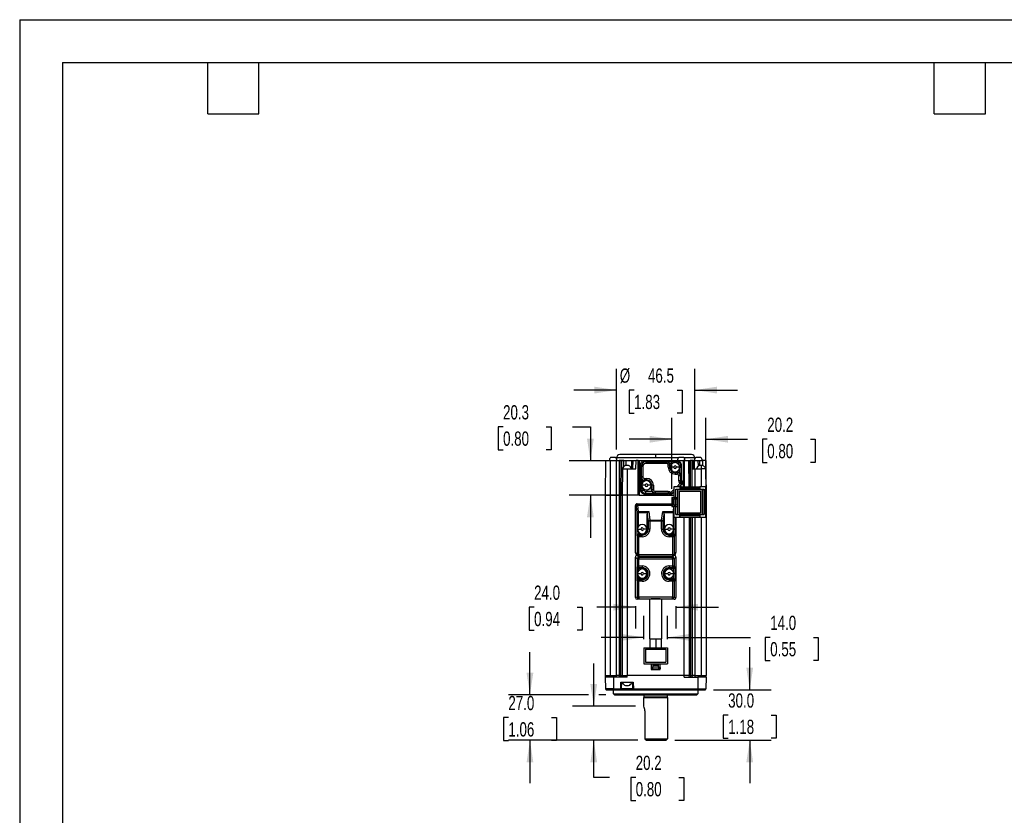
# Model space of a CAD drawing. Header units: millimetres. Extents: x 0 to 1118, y 0 to 864.
# Tile 2 of 6: x 0 to 585, y 391 to 864. Entities that reach past the tile are written whole.
import ezdxf

# ---------------------------------------------------------------- set-up
doc = ezdxf.new("R2010")
doc.units = ezdxf.units.MM
doc.header["$LTSCALE"] = 4
doc.layers.add('DIMENSIONS', color=140, linetype='Continuous', lineweight=25)
doc.layers.add('TEXT', color=140, linetype='Continuous', lineweight=25)
doc.styles.add('SLDTEXTSTYLE0', font='TXT', dxfattribs={"width": 0.7})
doc.dimstyles.new('SLDDIMSTYLE4', dxfattribs={"dimtxt": 8.632031, "dimasz": 13.208, "dimexe": 0, "dimexo": 0.0625, "dimgap": 2.158008, "dimtad": 0, "dimtih": 1, "dimtoh": 1, "dimrnd": 1e-09, "dimzin": 12, "dimdsep": 46, "dimtxsty": 'SLDTEXTSTYLE0', "dimsah": 1, "dimcen": 0.09, "dimadec": 0, "dimazin": 3, "dimtfac": 1, "dimtmove": 0, "dimatfit": 0, "dimfxl": 0, "dimfrac": 2, "dimtolj": 1, "dimtzin": 12, "dimarcsym": 0})
doc.dimstyles.new('SLDDIMSTYLE5', dxfattribs={"dimtxt": 8.632031, "dimasz": 13.208, "dimexe": 0, "dimexo": 0.0625, "dimgap": 2.158008, "dimtad": 0, "dimtih": 1, "dimtoh": 1, "dimrnd": 1e-09, "dimzin": 4, "dimdsep": 46, "dimtxsty": 'SLDTEXTSTYLE0', "dimsah": 1, "dimcen": 0.09, "dimadec": 0, "dimazin": 1, "dimtfac": 1, "dimtmove": 0, "dimatfit": 0, "dimfxl": 0, "dimfrac": 2, "dimtolj": 1, "dimtzin": 12, "dimarcsym": 0})

# ---------------------------------------------------------------- blocks, each defined once
blk = doc.blocks.new('_D_9')
at = {"layer": 'DIMENSIONS'}
for p, q in [((341.2, 455.73), (341.2, 481.13)), ((365.94, 455.73), (328.5, 455.73)), ((367.35, 435.53), (328.5, 435.53)), ((341.2, 413.5), (341.2, 435.53)), ((350.57, 413.5), (341.2, 413.5)), ((366.13, 413.5), (363.23, 413.5)), ((363.23, 413.5), (363.23, 399.78)), ((391.78, 413.5), (394.68, 413.5)), ((394.68, 413.5), (394.68, 399.78)), ((363.23, 399.78), (366.13, 399.78)), ((394.68, 399.78), (391.78, 399.78))]:
    blk.add_line(p, q, dxfattribs=at)
for points in [[(341.2, 455.73), (343.23, 468.94), (339.17, 468.94)], [(341.2, 435.53), (339.17, 422.32), (343.23, 422.32)]]:
    blk.add_solid(points, dxfattribs=at)
at = {"layer": 'DIMENSIONS', "char_height": 8.467, "attachment_point": 1, "style": 'SLDTEXTSTYLE0'}
for s, insert in [('20.2', (366.13, 426.34)), ('0.80', (366.13, 410.69))]:
    blk.add_mtext(s, dxfattribs=dict(at, insert=insert))
blk = doc.blocks.new('_D_10')
at = {"layer": 'DIMENSIONS'}
for p, q in [((303.28, 462.53), (303.28, 487.93)), ((338.15, 462.53), (290.58, 462.53)), ((348.44, 462.53), (344.25, 462.53)), ((290.45, 449.03), (287.56, 449.03)), ((287.56, 449.03), (287.56, 435.31)), ((316.11, 449.03), (319, 449.03)), ((319, 449.03), (319, 435.31)), ((287.56, 435.31), (290.45, 435.31)), ((367.35, 435.53), (290.58, 435.53)), ((303.28, 435.53), (303.28, 410.13)), ((319, 435.31), (316.11, 435.31))]:
    blk.add_line(p, q, dxfattribs=at)
for points in [[(303.28, 462.53), (305.31, 475.74), (301.25, 475.74)], [(303.28, 435.53), (301.25, 422.32), (305.31, 422.32)]]:
    blk.add_solid(points, dxfattribs=at)
at = {"layer": 'DIMENSIONS', "char_height": 8.467, "attachment_point": 1, "style": 'SLDTEXTSTYLE0'}
for s, insert in [('27.0', (290.45, 461.88)), ('1.06', (290.45, 446.22))]:
    blk.add_mtext(s, dxfattribs=dict(at, insert=insert))
blk = doc.blocks.new('_D_11')
at = {"layer": 'DIMENSIONS'}
for p, q in [((433.92, 465.53), (433.92, 490.93)), ((412.46, 465.53), (446.62, 465.53)), ((421.09, 450.53), (418.19, 450.53)), ((418.19, 450.53), (418.19, 436.81)), ((446.74, 450.53), (449.64, 450.53)), ((449.64, 450.53), (449.64, 436.81)), ((389.3, 435.53), (446.62, 435.53)), ((418.19, 436.81), (421.09, 436.81)), ((433.92, 435.53), (433.92, 410.13)), ((449.64, 436.81), (446.74, 436.81))]:
    blk.add_line(p, q, dxfattribs=at)
for points in [[(433.92, 465.53), (435.95, 478.74), (431.88, 478.74)], [(433.92, 435.53), (431.88, 422.32), (435.95, 422.32)]]:
    blk.add_solid(points, dxfattribs=at)
at = {"layer": 'DIMENSIONS', "char_height": 8.467, "attachment_point": 1, "style": 'SLDTEXTSTYLE0'}
for s, insert in [('30.0', (421.09, 463.38)), ('1.18', (421.09, 447.72))]:
    blk.add_mtext(s, dxfattribs=dict(at, insert=insert))
blk = doc.blocks.new('_D_12')
at = {"layer": 'DIMENSIONS'}
for p, q in [((371.02, 495.61), (371.02, 509.37)), ((385.02, 495.61), (385.02, 509.37)), ((371.02, 496.67), (345.62, 496.67)), ((385.02, 496.67), (434.38, 496.67)), ((446.08, 496.67), (443.18, 496.67)), ((443.18, 496.67), (443.18, 482.95)), ((471.73, 496.67), (474.63, 496.67)), ((474.63, 496.67), (474.63, 482.95)), ((443.18, 482.95), (446.08, 482.95)), ((474.63, 482.95), (471.73, 482.95))]:
    blk.add_line(p, q, dxfattribs=at)
for points in [[(371.02, 496.67), (357.81, 498.7), (357.81, 494.63)], [(385.02, 496.67), (398.23, 494.63), (398.23, 498.7)]]:
    blk.add_solid(points, dxfattribs=at)
at = {"layer": 'DIMENSIONS', "char_height": 8.467, "attachment_point": 1, "style": 'SLDTEXTSTYLE0'}
for s, insert in [('14.0', (446.08, 509.51)), ('0.55', (446.08, 493.86))]:
    blk.add_mtext(s, dxfattribs=dict(at, insert=insert))
blk = doc.blocks.new('_D_13')
at = {"layer": 'DIMENSIONS'}
for p, q in [((366.02, 515.25), (366.02, 501.88)), ((390.02, 515.25), (390.02, 501.88)), ((305.75, 514.58), (302.85, 514.58)), ((302.85, 514.58), (302.85, 500.86)), ((331.4, 514.58), (334.3, 514.58)), ((334.3, 514.58), (334.3, 500.86)), ((366.02, 514.58), (343.1, 514.58)), ((390.02, 514.58), (415.42, 514.58)), ((302.85, 500.86), (305.75, 500.86)), ((334.3, 500.86), (331.4, 500.86))]:
    blk.add_line(p, q, dxfattribs=at)
for points in [[(366.02, 514.58), (352.81, 516.62), (352.81, 512.55)], [(390.02, 514.58), (403.23, 512.55), (403.23, 516.62)]]:
    blk.add_solid(points, dxfattribs=at)
at = {"layer": 'DIMENSIONS', "char_height": 8.467, "attachment_point": 1, "style": 'SLDTEXTSTYLE0'}
for s, insert in [('24.0', (305.75, 527.43)), ('0.94', (305.75, 511.78))]:
    blk.add_mtext(s, dxfattribs=dict(at, insert=insert))
blk = doc.blocks.new('_D_14')
at = {"layer": 'DIMENSIONS'}
for p, q in [((387.63, 584.91), (387.63, 627.06)), ((407.84, 591.21), (407.84, 627.06)), ((387.63, 614.36), (362.23, 614.36)), ((407.84, 614.36), (432.62, 614.36)), ((444.32, 614.36), (441.42, 614.36)), ((441.42, 614.36), (441.42, 600.64)), ((469.97, 614.36), (472.86, 614.36)), ((472.86, 614.36), (472.86, 600.64)), ((441.42, 600.64), (444.32, 600.64)), ((472.86, 600.64), (469.97, 600.64))]:
    blk.add_line(p, q, dxfattribs=at)
for points in [[(387.63, 614.36), (374.42, 616.39), (374.42, 612.33)], [(407.84, 614.36), (421.04, 612.33), (421.04, 616.39)]]:
    blk.add_solid(points, dxfattribs=at)
at = {"layer": 'DIMENSIONS', "char_height": 8.467, "attachment_point": 1, "style": 'SLDTEXTSTYLE0'}
for s, insert in [('20.2', (444.32, 627.21)), ('0.80', (444.32, 611.56))]:
    blk.add_mtext(s, dxfattribs=dict(at, insert=insert))
blk = doc.blocks.new('_D_15')
at = {"layer": 'DIMENSIONS'}
for p, q in [((287.3, 621.76), (284.4, 621.76)), ((284.4, 621.76), (284.4, 608.04)), ((312.95, 621.76), (315.85, 621.76)), ((315.85, 621.76), (315.85, 608.04)), ((328.51, 621.76), (339.21, 621.76)), ((339.21, 621.76), (339.21, 601.53)), ((284.4, 608.04), (287.3, 608.04)), ((315.85, 608.04), (312.95, 608.04)), ((366.48, 601.53), (326.51, 601.53)), ((363.08, 581.23), (326.51, 581.23)), ((339.21, 581.23), (339.21, 555.83))]:
    blk.add_line(p, q, dxfattribs=at)
for points in [[(339.21, 601.53), (341.24, 614.74), (337.18, 614.74)], [(339.21, 581.23), (337.18, 568.02), (341.24, 568.02)]]:
    blk.add_solid(points, dxfattribs=at)
at = {"layer": 'DIMENSIONS', "char_height": 8.467, "attachment_point": 1, "style": 'SLDTEXTSTYLE0'}
for s, insert in [('20.3', (287.3, 634.61)), ('0.80', (287.3, 618.96))]:
    blk.add_mtext(s, dxfattribs=dict(at, insert=insert))
blk = doc.blocks.new('_D_16')
at = {"layer": 'DIMENSIONS'}
for p, q in [((354.77, 608.31), (354.77, 656.27)), ((401.27, 608.31), (401.27, 656.27)), ((354.77, 643.57), (329.37, 643.57)), ((365.19, 643.57), (362.29, 643.57)), ((362.29, 643.57), (362.29, 629.85)), ((390.84, 643.57), (393.74, 643.57)), ((393.74, 643.57), (393.74, 629.85)), ((401.27, 643.57), (426.67, 643.57)), ((362.29, 629.85), (365.19, 629.85)), ((393.74, 629.85), (390.84, 629.85))]:
    blk.add_line(p, q, dxfattribs=at)
for points in [[(354.77, 643.57), (341.56, 645.6), (341.56, 641.53)], [(401.27, 643.57), (414.48, 641.53), (414.48, 645.6)]]:
    blk.add_solid(points, dxfattribs=at)
at = {"layer": 'DIMENSIONS', "char_height": 8.467, "attachment_point": 1, "style": 'SLDTEXTSTYLE0'}
for s, insert in [('%%c', (356.69, 656.41)), ('46.5', (373.43, 656.41)), ('1.83', (365.19, 640.76))]:
    blk.add_mtext(s, dxfattribs=dict(at, insert=insert))

msp = doc.modelspace()

# ---------------------------------------------------------------- linework, layer by layer
at = {"color": 7, "linetype": 'Continuous'}
for q in [(0.01, 0.011), (1117.61, 863.611)]:
    msp.add_line((0.01, 863.611), q, dxfattribs=at)
for p, q in [((354.218, 603.43), (351.218, 603.43)), ((354.768, 603.23), (354.768, 602.746)), ((377.865, 603.23), (354.768, 603.23)), ((377.878, 605.23), (356.768, 605.23)), ((391.473, 603.23), (377.865, 603.23)), ((377.999, 605.23), (377.878, 605.23)), ((399.268, 605.23), (377.999, 605.23)), ((401.268, 603.23), (394.906, 603.23)), ((401.268, 601.73), (401.268, 603.23)), ((404.817, 603.43), (401.817, 603.43)), ((348.253, 601.73), (348.003, 581.23)), ((348.253, 601.73), (351, 601.73)), ((351, 601.73), (351.009, 581.229)), ((351, 601.73), (354.762, 601.73)), ((354.771, 581.229), (354.762, 601.73)), ((354.762, 601.73), (356.396, 601.73)), ((356.396, 601.73), (356.223, 581.23)), ((357.56, 601.73), (356.396, 601.73)), ((357.39, 581.23), (357.56, 601.73)), ((357.56, 601.73), (357.727, 601.73)), ((357.727, 601.73), (357.688, 596.73)), ((359.144, 598.197), (359.156, 601.73)), ((359.156, 601.73), (360.216, 601.73)), ((361.894, 598.73), (360.162, 598.73)), ((360.216, 601.73), (360.195, 598.73)), ((360.216, 601.73), (363.918, 601.73)), ((363.889, 596.73), (363.918, 601.73)), ((363.918, 601.73), (364.363, 601.73)), ((364.363, 601.73), (364.304, 596.73)), ((364.363, 601.73), (366.361, 601.73)), ((366.302, 596.73), (366.361, 601.73)), ((367.525, 601.73), (366.361, 601.73)), ((367.584, 588.446), (367.525, 601.73)), ((367.525, 601.73), (368.16, 601.73)), ((368.16, 601.73), (368.16, 581.23)), ((368.16, 601.73), (394.31, 601.73)), ((368.76, 598.733), (369.329, 598.154)), ((368.76, 598.733), (368.76, 584.726)), ((369.329, 598.154), (369.329, 592.134)), ((370.327, 598.154), (370.327, 592.134)), ((372.126, 600.95), (371.556, 601.53)), ((390.564, 601.53), (371.556, 601.53)), ((384.445, 599.952), (372.125, 599.952)), ((372.126, 600.95), (384.446, 600.95)), ((384.446, 600.95), (384.605, 601.108)), ((384.446, 600.95), (385.053, 600.829)), ((384.605, 601.108), (390.135, 601.108)), ((385.443, 597.73), (385.443, 598.953)), ((385.443, 597.73), (386.443, 597.73)), ((386.255, 600.109), (388.173, 600.109)), ((386.321, 599.561), (386.443, 598.953)), ((386.443, 598.953), (386.552, 599.061)), ((386.443, 597.73), (386.443, 598.953)), ((386.443, 597.73), (386.552, 597.73)), ((386.552, 599.061), (386.552, 597.73)), ((388.8, 597.73), (386.801, 597.73)), ((389.552, 600.48), (389.551, 600.48)), ((390.135, 601.108), (390.564, 601.53)), ((390.135, 601.108), (390.24, 601.086)), ((392.302, 597.73), (392.301, 597.73)), ((392.914, 598.397), (392.931, 598.312)), ((392.931, 598.312), (393.36, 598.733)), ((392.931, 598.312), (392.931, 592.782)), ((393.36, 590.113), (393.36, 598.733)), ((394.31, 601.73), (394.31, 586.128)), ((394.31, 601.73), (394.62, 601.73)), ((394.589, 587.265), (394.62, 601.73)), ((394.91, 601.73), (394.62, 601.73)), ((394.91, 601.73), (397.662, 601.73)), ((394.91, 601.73), (394.91, 586.128)), ((397.662, 601.73), (397.732, 601.73)), ((397.662, 601.73), (397.852, 586.128)), ((397.732, 601.73), (398.437, 601.73)), ((397.923, 586.128), (397.732, 601.73)), ((399.603, 601.73), (398.437, 601.73)), ((398.437, 601.73), (398.568, 586.128)), ((399.603, 601.73), (399.786, 601.73)), ((399.749, 586.128), (399.603, 601.73)), ((399.786, 601.73), (399.835, 596.73)), ((400.553, 596.73), (400.494, 601.73)), ((400.494, 601.73), (400.887, 601.73)), ((400.887, 601.73), (400.933, 596.73)), ((400.887, 601.73), (403.337, 601.73)), ((403.337, 601.73), (404.097, 601.73)), ((403.371, 598.403), (403.337, 601.73)), ((404.996, 598.73), (404.096, 598.73)), ((404.097, 601.73), (405.755, 601.73)), ((404.097, 601.73), (404.097, 598.73)), ((404.996, 598.73), (404.996, 596.73)), ((405.896, 598.73), (404.996, 598.73)), ((405.755, 601.73), (405.792, 598.73)), ((407.757, 601.73), (407.818, 596.73)), ((407.782, 601.73), (407.757, 601.73)), ((407.807, 599.692), (407.782, 601.73)), ((408.032, 581.23), (407.807, 599.692)), ((357.688, 596.73), (358.202, 596.73)), ((358.012, 581.23), (358.202, 596.73)), ((358.265, 596.735), (358.076, 581.23)), ((358.202, 596.73), (358.26, 596.73)), ((358.26, 596.73), (358.265, 596.736)), ((358.815, 596.73), (361.073, 596.73)), ((361.073, 596.73), (361.045, 581.229)), ((361.073, 596.73), (366.302, 596.73)), ((369.329, 592.134), (369.175, 591.977)), ((369.175, 591.977), (369.175, 585.148)), ((371.326, 591.136), (372.549, 591.136)), ((389.549, 593.623), (390.768, 593.619)), ((389.552, 594.73), (389.55, 594.622)), ((389.55, 594.622), (390.774, 594.622)), ((389.551, 594.98), (389.552, 594.98)), ((389.552, 594.73), (390.883, 594.73)), ((390.883, 594.73), (390.774, 594.622)), ((391.772, 589.873), (391.767, 592.625)), ((391.931, 596.351), (391.931, 594.433)), ((392.931, 592.782), (392.771, 592.625)), ((392.771, 592.625), (392.771, 589.873)), ((399.835, 596.73), (401.238, 596.73)), ((401.238, 596.73), (405, 596.73)), ((401.238, 596.73), (401.244, 586.128)), ((407.813, 596.73), (405, 596.73)), ((405, 596.73), (405.006, 586.128)), ((407.813, 596.73), (407.849, 593.854)), ((407.818, 596.73), (407.813, 596.73)), ((407.849, 593.854), (408.003, 581.229)), ((367.617, 581.23), (367.584, 588.446)), ((371.8, 587.03), (369.801, 587.03)), ((370.173, 588.409), (370.173, 590.326)), ((370.173, 585.148), (370.173, 585.65)), ((371.221, 590.03), (371.327, 590.137)), ((372.552, 590.03), (371.221, 590.03)), ((371.327, 590.137), (372.55, 590.137)), ((372.55, 590.137), (372.552, 590.03)), ((372.552, 589.78), (372.551, 589.78)), ((375.302, 587.03), (375.301, 587.03)), ((375.552, 584.399), (375.552, 587.03)), ((375.552, 587.03), (375.658, 587.03)), ((375.658, 587.03), (375.658, 584.506)), ((376.656, 587.03), (376.656, 584.506)), ((388.836, 586.128), (388.836, 579.828)), ((392.336, 586.128), (388.836, 586.128)), ((392.587, 588.23), (390.485, 586.128)), ((391.772, 589.873), (392.771, 589.873)), ((391.9, 586.128), (393.295, 587.523)), ((392.336, 586.128), (392.336, 585.128)), ((392.336, 586.128), (392.338, 586.128)), ((392.338, 586.128), (392.338, 585.128)), ((392.338, 586.128), (404.336, 586.128)), ((392.357, 588.461), (392.587, 588.23)), ((392.586, 586.809), (393.267, 586.128)), ((392.587, 588.23), (392.624, 588.193)), ((392.588, 586.807), (393.675, 587.894)), ((393.52, 587.662), (392.627, 586.769)), ((393.521, 587.662), (392.627, 586.768)), ((392.771, 589.873), (393.36, 590.113)), ((393.652, 589.407), (393.063, 589.167)), ((393.063, 589.167), (393.294, 588.936)), ((393.713, 589.346), (393.294, 588.936)), ((393.295, 587.523), (393.675, 587.894)), ((393.521, 587.662), (393.52, 587.662)), ((394.006, 588.639), (393.587, 588.23)), ((393.713, 589.346), (393.652, 589.407)), ((393.675, 587.894), (393.855, 588.14)), ((393.855, 588.14), (393.893, 588.177)), ((393.856, 588.14), (393.855, 588.14)), ((394.587, 586.128), (394.589, 587.265)), ((404.336, 586.128), (404.336, 585.128)), ((407.836, 586.128), (404.336, 586.128)), ((407.836, 586.128), (407.836, 568.128)), ((407.841, 586.128), (407.836, 586.128)), ((407.846, 583.128), (407.841, 586.128)), ((348.018, 581.23), (348.018, 474.03)), ((351.009, 581.229), (354.771, 581.229)), ((351.009, 581.229), (351.018, 474.029)), ((354.783, 474.029), (354.771, 581.229)), ((356.223, 581.23), (356.232, 474.029)), ((357.39, 581.23), (356.223, 581.23)), ((357.393, 474.029), (357.39, 581.23)), ((358.012, 581.23), (358.013, 581.23)), ((358.018, 581.23), (358.018, 474.029)), ((361.045, 581.229), (361.027, 474.03)), ((367.617, 581.23), (361.045, 581.229)), ((368.16, 581.23), (367.617, 581.23)), ((368.16, 581.23), (388.836, 581.23)), ((369.175, 585.148), (368.76, 584.726)), ((371.556, 581.93), (371.971, 582.352)), ((371.556, 581.93), (385.176, 581.93)), ((375.849, 583.35), (371.97, 583.35)), ((371.971, 582.352), (377.5, 582.352)), ((372.551, 584.28), (372.552, 584.28)), ((375.658, 584.506), (375.552, 584.399)), ((377.5, 582.352), (377.655, 582.509)), ((377.654, 583.507), (385.406, 583.507)), ((377.655, 582.509), (385.407, 582.509)), ((385.407, 582.509), (385.176, 581.93)), ((385.882, 581.637), (386.113, 582.216)), ((385.943, 581.576), (385.882, 581.637)), ((386.343, 581.986), (385.943, 581.576)), ((386.113, 582.216), (386.343, 581.986)), ((387.049, 582.692), (386.818, 582.922)), ((388.836, 584.479), (387.049, 582.692)), ((387.086, 582.655), (387.049, 582.692)), ((387.113, 581.397), (387.149, 581.434)), ((387.149, 581.434), (387.395, 581.614)), ((387.149, 581.434), (387.15, 581.434)), ((387.395, 581.614), (388.699, 582.918)), ((387.395, 581.614), (387.757, 581.985)), ((387.631, 579.828), (387.631, 574.428)), ((387.931, 579.828), (387.631, 579.828)), ((388.737, 582.88), (387.727, 581.869)), ((387.728, 581.869), (387.727, 581.869)), ((388.738, 582.879), (387.728, 581.869)), ((387.757, 581.985), (388.836, 583.064)), ((387.931, 578.828), (387.931, 579.828)), ((387.931, 579.828), (388.727, 579.828)), ((388.836, 582.781), (388.697, 582.92)), ((388.727, 579.828), (388.722, 578.828)), ((389.527, 579.828), (388.727, 579.828)), ((389.527, 579.828), (389.522, 578.828)), ((389.527, 579.828), (389.527, 578.828)), ((389.527, 579.828), (390.926, 579.828)), ((389.936, 579.828), (389.936, 584.628)), ((389.936, 584.628), (406.736, 584.628)), ((389.938, 579.828), (389.938, 584.528)), ((390.926, 584.528), (389.938, 584.528)), ((389.939, 584.528), (389.939, 584.628)), ((390.926, 584.528), (390.926, 569.728)), ((390.926, 584.528), (405.726, 584.528)), ((392.017, 583.428), (392.017, 570.628)), ((392.017, 583.428), (404.617, 583.428)), ((404.336, 585.128), (392.336, 585.128)), ((404.617, 583.428), (404.617, 570.628)), ((404.626, 583.428), (404.617, 583.428)), ((404.626, 583.428), (404.626, 570.628)), ((405.726, 584.528), (405.726, 569.728)), ((405.738, 584.528), (405.726, 584.528)), ((405.738, 584.528), (405.738, 569.728)), ((405.738, 584.528), (406.736, 584.528)), ((406.736, 584.628), (406.736, 569.628)), ((407.846, 583.128), (407.853, 583.128)), ((407.853, 571.128), (407.853, 583.128)), ((408.018, 581.229), (408.018, 474.03)), ((366.018, 546.991), (366.018, 574.983)), ((366.018, 574.983), (366.45, 574.551)), ((366.45, 574.551), (366.712, 570.729)), ((367.014, 575.98), (367.446, 575.548)), ((367.014, 575.98), (387.631, 575.98)), ((367.446, 575.548), (367.446, 575.169)), ((367.446, 575.548), (387.631, 575.548)), ((367.708, 571.347), (367.446, 575.169)), ((367.446, 575.169), (387.631, 575.168)), ((387.631, 574.428), (387.931, 574.428)), ((387.92, 578.828), (387.92, 575.428)), ((387.92, 578.828), (388.72, 578.828)), ((388.72, 575.428), (387.92, 575.428)), ((387.931, 574.428), (387.931, 575.428)), ((387.931, 574.428), (388.727, 574.428)), ((388.539, 574.428), (388.327, 571.347)), ((388.72, 578.828), (388.72, 575.428)), ((389.72, 578.828), (388.72, 578.828)), ((388.72, 575.428), (389.72, 575.428)), ((388.722, 575.428), (388.727, 574.428)), ((389.527, 574.428), (388.727, 574.428)), ((388.836, 574.428), (388.836, 568.128)), ((389.522, 575.428), (389.527, 574.428)), ((389.527, 574.428), (389.527, 575.428)), ((389.527, 574.428), (390.926, 574.428)), ((389.72, 578.828), (389.72, 575.428)), ((390.921, 578.828), (389.72, 578.828)), ((389.72, 575.428), (390.921, 575.428)), ((389.936, 569.628), (389.936, 574.428)), ((389.938, 569.728), (389.938, 574.428)), ((390.921, 578.828), (390.921, 575.428)), ((390.921, 578.828), (390.922, 578.828)), ((390.921, 575.428), (390.922, 575.428)), ((390.922, 575.428), (390.922, 578.828)), ((390.922, 578.828), (390.926, 578.828)), ((390.922, 575.428), (390.926, 575.428)), ((366.712, 570.729), (366.712, 557.14)), ((367.708, 570.729), (366.712, 570.729)), ((367.708, 571.347), (373.857, 571.347)), ((367.708, 570.729), (367.708, 571.347)), ((373.303, 570.729), (367.708, 570.729)), ((367.708, 562.473), (367.708, 570.729)), ((373.018, 569.677), (373.577, 565.634)), ((373.018, 560.98), (373.018, 569.677)), ((373.857, 571.347), (374.562, 566.251)), ((381.473, 566.251), (382.179, 571.347)), ((382.179, 571.347), (388.327, 571.347)), ((382.458, 565.634), (383.018, 569.677)), ((388.327, 570.729), (382.732, 570.729)), ((383.018, 569.677), (383.018, 560.98)), ((388.327, 570.729), (388.327, 571.347)), ((388.327, 570.729), (388.327, 562.473)), ((388.836, 570.729), (388.327, 570.729)), ((388.836, 568.128), (392.336, 568.128)), ((389.323, 568.128), (389.323, 557.14)), ((406.736, 569.628), (389.936, 569.628)), ((389.938, 569.728), (390.926, 569.728)), ((389.939, 569.728), (389.939, 569.628)), ((390.018, 568.128), (390.018, 546.991)), ((390.926, 569.728), (405.726, 569.728)), ((392.017, 570.628), (404.617, 570.628)), ((392.336, 568.128), (392.336, 569.128)), ((392.336, 569.128), (404.336, 569.128)), ((392.336, 568.128), (392.338, 568.128)), ((392.338, 569.128), (392.338, 568.128)), ((392.338, 568.128), (404.336, 568.128)), ((395.013, 474.03), (395.018, 568.128)), ((398.018, 474.029), (398.018, 568.128)), ((398.643, 568.128), (398.643, 474.029)), ((399.803, 474.029), (399.795, 568.128)), ((401.247, 568.128), (401.252, 474.029)), ((404.336, 569.128), (404.336, 568.128)), ((404.336, 568.128), (407.836, 568.128)), ((404.617, 570.628), (404.626, 570.628)), ((405.01, 568.128), (405.017, 474.029)), ((405.726, 569.728), (405.738, 569.728)), ((405.738, 569.728), (406.736, 569.728)), ((407.836, 568.128), (407.841, 568.128)), ((407.841, 568.128), (407.846, 571.128)), ((407.846, 571.128), (407.853, 571.128)), ((374.562, 565.634), (373.577, 565.634)), ((373.577, 565.634), (373.577, 560.98)), ((374.562, 565.634), (374.562, 566.251)), ((374.562, 566.251), (381.473, 566.251)), ((374.562, 565.634), (374.562, 560.98)), ((381.473, 565.634), (374.562, 565.634)), ((381.473, 565.634), (381.473, 566.251)), ((381.473, 560.98), (381.473, 565.634)), ((382.458, 565.634), (381.473, 565.634)), ((382.458, 560.98), (382.458, 565.634)), ((366.712, 557.14), (367.062, 556.435)), ((367.062, 556.435), (367.062, 545.947)), ((368.058, 556.435), (367.062, 556.435)), ((367.268, 560.98), (369.268, 560.98)), ((367.708, 559.487), (367.708, 557.977)), ((367.708, 557.977), (367.781, 557.98)), ((368.058, 557.42), (367.781, 557.98)), ((370.018, 557.98), (367.781, 557.98)), ((368.058, 556.435), (368.058, 557.42)), ((368.058, 557.42), (370.018, 557.42)), ((368.058, 545.947), (368.058, 556.435)), ((370.018, 556.435), (368.058, 556.435)), ((370.018, 557.42), (370.018, 557.98)), ((373.018, 560.98), (373.577, 560.98)), ((382.458, 560.98), (383.018, 560.98)), ((388.255, 557.98), (386.018, 557.98)), ((386.018, 557.98), (386.018, 557.42)), ((386.018, 557.42), (387.977, 557.42)), ((387.977, 556.435), (386.018, 556.435)), ((388.768, 560.98), (386.768, 560.98)), ((388.255, 557.98), (387.977, 557.42)), ((387.977, 557.42), (387.977, 556.435)), ((388.973, 556.435), (387.977, 556.435)), ((387.977, 556.435), (387.977, 545.947)), ((388.255, 557.98), (388.327, 557.977)), ((388.327, 559.487), (388.327, 557.977)), ((389.323, 557.14), (388.973, 556.435)), ((388.973, 556.435), (388.973, 545.947)), ((367.062, 545.947), (366.018, 546.991)), ((366.018, 544.333), (367.062, 543.289)), ((366.018, 520.328), (366.018, 544.333)), ((366.312, 546.279), (367.351, 545.24)), ((367.014, 545.33), (368.058, 544.285)), ((367.014, 545.33), (367.261, 545.33)), ((367.062, 545.947), (368.058, 545.947)), ((368.038, 544.951), (368.058, 544.957)), ((368.058, 545.859), (368.058, 545.947)), ((368.058, 545.947), (387.977, 545.947)), ((368.058, 545.859), (368.058, 545.852)), ((368.058, 545.852), (368.058, 544.957)), ((368.058, 544.957), (387.977, 544.957)), ((368.058, 544.957), (368.058, 544.918)), ((368.058, 544.918), (387.977, 544.918)), ((368.058, 544.285), (368.058, 543.289)), ((368.058, 544.285), (387.977, 544.285)), ((387.977, 545.947), (387.977, 545.859)), ((387.977, 545.947), (388.973, 545.947)), ((387.977, 545.859), (387.977, 544.957)), ((387.977, 544.285), (389.021, 545.33)), ((387.977, 544.957), (387.997, 544.951)), ((387.977, 544.918), (387.977, 544.957)), ((387.977, 544.918), (388.01, 544.951)), ((387.977, 543.289), (387.977, 544.285)), ((388.684, 545.24), (389.724, 546.279)), ((388.774, 545.33), (389.021, 545.33)), ((388.973, 545.947), (390.018, 546.991)), ((390.018, 544.333), (388.973, 543.289)), ((390.018, 544.333), (390.018, 520.328)), ((367.062, 539.074), (366.712, 538.369)), ((367.062, 543.289), (367.062, 539.074)), ((368.058, 543.289), (367.062, 543.289)), ((367.062, 539.074), (368.058, 539.074)), ((368.058, 539.074), (368.058, 543.289)), ((368.058, 543.289), (387.977, 543.289)), ((368.058, 538.089), (368.058, 539.074)), ((368.058, 539.074), (370.018, 539.074)), ((386.018, 539.074), (385.906, 539.073)), ((386.018, 539.074), (387.977, 539.074)), ((386.018, 539.074), (386.018, 538.089)), ((388.973, 543.289), (387.977, 543.289)), ((387.977, 543.289), (387.977, 539.074)), ((387.977, 539.074), (387.977, 538.089)), ((387.977, 539.074), (388.973, 539.074)), ((388.973, 543.289), (388.973, 539.074)), ((388.973, 539.074), (389.323, 538.369)), ((366.712, 538.369), (366.712, 530.69)), ((367.708, 537.532), (367.781, 537.53)), ((367.708, 536.023), (367.708, 537.532)), ((367.708, 531.527), (367.708, 533.037)), ((367.781, 537.53), (368.058, 538.089)), ((370.018, 537.53), (367.781, 537.53)), ((368.058, 538.089), (370.018, 538.089)), ((370.018, 538.089), (370.018, 537.53)), ((370.768, 534.53), (372.768, 534.53)), ((386.018, 538.089), (387.977, 538.089)), ((386.018, 537.53), (386.018, 538.089)), ((388.255, 537.53), (386.018, 537.53)), ((386.768, 534.53), (388.768, 534.53)), ((387.977, 538.089), (388.255, 537.53)), ((388.255, 537.53), (388.327, 537.532)), ((388.327, 537.532), (388.327, 536.023)), ((388.327, 533.037), (388.327, 531.527)), ((389.323, 538.369), (389.323, 530.69)), ((366.712, 530.69), (367.062, 529.985)), ((368.058, 529.985), (367.062, 529.985)), ((367.062, 529.985), (367.062, 520.537)), ((367.708, 531.527), (367.781, 531.53)), ((368.058, 530.97), (367.781, 531.53)), ((370.018, 531.53), (367.781, 531.53)), ((368.058, 529.985), (368.058, 530.97)), ((368.058, 530.97), (370.018, 530.97)), ((368.058, 520.537), (368.058, 529.985)), ((370.018, 529.985), (368.058, 529.985)), ((370.018, 530.97), (370.018, 531.53)), ((370.018, 529.985), (370.018, 530.97)), ((370.018, 529.985), (370.129, 529.987)), ((386.018, 531.53), (386.018, 530.97)), ((386.018, 531.53), (388.255, 531.53)), ((386.018, 530.97), (387.977, 530.97)), ((387.977, 529.985), (386.018, 529.985)), ((388.255, 531.53), (387.977, 530.97)), ((387.977, 530.97), (387.977, 529.985)), ((388.973, 529.985), (387.977, 529.985)), ((387.977, 529.985), (387.977, 520.537)), ((388.327, 531.527), (388.255, 531.53)), ((389.323, 530.69), (388.973, 529.985)), ((388.973, 529.985), (388.973, 520.537)), ((367.062, 520.537), (366.018, 520.328)), ((367.02, 519.33), (368.058, 519.537)), ((374.518, 519.33), (367.02, 519.33)), ((367.062, 520.537), (367.081, 520.342)), ((367.062, 520.537), (368.058, 520.537)), ((368.058, 520.537), (368.058, 519.537)), ((387.977, 520.537), (368.058, 520.537)), ((368.058, 519.537), (387.977, 519.537)), ((374.518, 495.73), (374.518, 519.424)), ((381.518, 519.424), (381.518, 495.73)), ((389.015, 519.33), (381.518, 519.33)), ((387.977, 519.537), (387.977, 520.537)), ((387.977, 520.537), (388.973, 520.537)), ((387.977, 519.537), (389.015, 519.33)), ((388.973, 520.537), (390.018, 520.328)), ((374.518, 495.73), (374.518, 490.53)), ((374.518, 495.73), (378.018, 495.73)), ((378.018, 495.73), (381.518, 495.73)), ((378.018, 495.73), (378.018, 490.53)), ((381.518, 490.53), (381.518, 495.73)), ((371.018, 490.53), (371.018, 480.93)), ((371.018, 490.53), (385.018, 490.53)), ((372.018, 489.63), (384.018, 489.63)), ((372.018, 489.63), (372.018, 481.83)), ((384.018, 489.63), (384.018, 481.83)), ((385.018, 490.53), (385.018, 480.93)), ((371.018, 480.93), (376.318, 480.93)), ((372.018, 481.83), (384.018, 481.83)), ((375.318, 480.93), (375.318, 478.73)), ((376.318, 480.93), (376.318, 480.13)), ((376.318, 480.93), (379.718, 480.93)), ((376.318, 480.13), (379.718, 480.13)), ((376.318, 480.13), (376.318, 479.13)), ((379.718, 480.13), (379.718, 480.93)), ((379.718, 480.93), (385.018, 480.93)), ((379.718, 479.13), (379.718, 480.13)), ((380.718, 478.73), (380.718, 480.93)), ((348.018, 474.03), (348.035, 473.03)), ((351.018, 474.029), (354.783, 474.029)), ((351.018, 474.029), (351.036, 473.03)), ((354.78, 473.03), (354.783, 474.029)), ((356.232, 474.029), (357.393, 474.029)), ((356.245, 474.029), (356.232, 473.03)), ((357.393, 473.03), (357.405, 474.029)), ((358.035, 474.029), (358.018, 473.03)), ((361.019, 473.03), (361.027, 474.03)), ((395.013, 474.03), (361.027, 474.03)), ((375.318, 478.73), (376.318, 478.73)), ((375.318, 478.73), (375.318, 477.93)), ((376.318, 477.93), (375.318, 477.93)), ((375.318, 477.93), (375.318, 477.63)), ((375.318, 477.63), (380.718, 477.63)), ((376.318, 479.13), (379.718, 479.13)), ((376.318, 477.93), (376.318, 479.13)), ((376.318, 477.93), (379.718, 477.93)), ((379.718, 479.13), (379.718, 477.93)), ((379.718, 478.73), (380.718, 478.73)), ((380.718, 477.93), (379.718, 477.93)), ((380.718, 478.73), (380.718, 477.93)), ((380.718, 477.63), (380.718, 477.93)), ((395.016, 473.03), (395.013, 474.03)), ((398.018, 473.03), (398, 474.029)), ((398.631, 474.029), (398.643, 473.03)), ((398.643, 474.029), (399.803, 474.029)), ((399.803, 473.03), (399.79, 474.029)), ((401.252, 474.029), (401.255, 473.03)), ((401.252, 474.029), (405.017, 474.029)), ((405.017, 474.029), (404.999, 473.03)), ((408, 473.03), (408.018, 474.03)), ((348.035, 473.03), (348.157, 466.021)), ((353.018, 473.03), (348.035, 473.03)), ((353.018, 473.03), (353.018, 466.021)), ((361.019, 473.03), (353.018, 473.03)), ((357.248, 466.021), (357.318, 470.03)), ((357.318, 470.03), (364.718, 470.03)), ((357.748, 466.021), (357.818, 470.03)), ((364.218, 470.03), (364.288, 466.021)), ((364.718, 470.03), (364.788, 466.021)), ((395.016, 473.03), (403.018, 473.03)), ((403.018, 473.03), (403.018, 466.021)), ((408, 473.03), (403.018, 473.03)), ((408, 473.03), (407.878, 466.021)), ((353.018, 466.021), (348.157, 466.021)), ((348.657, 465.53), (353.018, 465.53)), ((353.018, 466.021), (357.248, 466.021)), ((353.018, 466.021), (353.018, 465.53)), ((353.018, 465.53), (357.248, 465.53)), ((353.018, 463.03), (353.018, 465.53)), ((353.018, 463.03), (403.018, 463.03)), ((353.518, 462.53), (353.018, 463.03)), ((353.518, 462.53), (402.518, 462.53)), ((357.248, 465.566), (357.248, 466.021)), ((357.248, 465.53), (357.248, 465.566)), ((357.248, 465.53), (364.788, 465.53)), ((364.288, 466.021), (357.748, 466.021)), ((360.118, 468.03), (361.918, 468.03)), ((364.788, 466.021), (403.018, 466.021)), ((364.788, 466.021), (364.788, 465.566)), ((364.788, 465.566), (364.788, 465.53)), ((364.788, 465.53), (403.018, 465.53)), ((371.168, 461.364), (371.168, 462.53)), ((384.868, 462.53), (384.868, 461.364)), ((403.018, 463.03), (402.518, 462.53)), ((403.018, 466.021), (407.878, 466.021)), ((403.018, 466.021), (403.018, 465.53)), ((403.018, 465.53), (407.378, 465.53)), ((403.018, 465.53), (403.018, 463.03)), ((371.018, 460.93), (371.136, 461.208)), ((371.018, 455.73), (371.018, 460.93)), ((371.018, 460.93), (385.018, 460.93)), ((371.168, 461.364), (384.868, 461.364)), ((384.868, 461.364), (384.868, 461.364)), ((384.899, 461.208), (385.018, 460.93)), ((385.018, 460.93), (385.018, 436.33)), ((371.591, 453.03), (371.591, 436.33)), ((371.591, 436.33), (371.774, 436.053)), ((371.774, 436.053), (372.124, 435.73)), ((372.124, 435.73), (372.434, 435.53)), ((372.434, 435.53), (384.218, 435.53)), ((384.218, 435.53), (385.018, 436.33))]:
    msp.add_line(p, q)
at = {"color": 179, "linetype": 'Continuous', "lineweight": 18}
msp.add_line((371.018, 455.73), (371.018, 460.93), dxfattribs=at)
at = {"flags": 128}
for points in [[(393.189, 603.43), (392.615, 603.43), (392.129, 603.43), (391.935, 603.429), (391.794, 603.43), (391.793, 603.43), (391.78, 603.43), (391.716, 603.429), (391.689, 603.43)], [(394.689, 603.43), (394.575, 603.43), (394.25, 603.43), (394.013, 603.429), (393.741, 603.43), (393.737, 603.43), (393.703, 603.43), (393.47, 603.429), (393.189, 603.43)], [(359.156, 601.73), (358.75, 601.73), (358.366, 601.73), (358.021, 601.73), (357.727, 601.73)], [(370.327, 598.154), (369.957, 598.154), (369.639, 598.154), (369.42, 598.154), (369.329, 598.154)], [(370.842, 599.414), (370.462, 598.837), (370.327, 598.154)], [(372.125, 599.952), (371.429, 599.812), (370.842, 599.414)], [(386.443, 598.953), (386.352, 598.953), (386.132, 598.953), (385.814, 598.953), (385.443, 598.953)], [(386.552, 599.061), (386.472, 599.619), (386.255, 600.109)], [(391.355, 600.796), (392.111, 600.288), (392.617, 599.536)], [(392.184, 598.312), (392.302, 598.312), (392.62, 598.312), (392.84, 598.312), (392.931, 598.312)], [(392.931, 598.312), (392.84, 598.312), (392.62, 598.312), (392.302, 598.312), (392.184, 598.312)], [(392.239, 598.312), (392.314, 598.312), (392.639, 598.312), (392.856, 598.312), (392.932, 598.312)], [(400.494, 601.73), (400.433, 601.73), (400.289, 601.73), (400.07, 601.73), (399.786, 601.73)], [(407.757, 601.73), (407.605, 601.73), (407.173, 601.73), (406.524, 601.73), (405.755, 601.73)], [(358.342, 596.734), (358.409, 596.733), (358.815, 596.73)], [(369.329, 592.134), (369.42, 592.134), (369.639, 592.134), (369.957, 592.134), (370.327, 592.134)], [(390.774, 594.622), (390.773, 594.562), (390.773, 594.436), (390.772, 594.276), (390.772, 594.107), (390.77, 593.81), (390.768, 593.619)], [(391.931, 594.433), (391.442, 594.65), (390.883, 594.73)], [(392.771, 592.625), (392.68, 592.625), (392.458, 592.625), (392.139, 592.625), (391.767, 592.625)], [(370.173, 590.326), (370.662, 590.109), (371.221, 590.03)], [(376.656, 587.03), (376.467, 587.03), (376.285, 587.03), (376.117, 587.03), (375.967, 587.03), (375.843, 587.03), (375.748, 587.03), (375.685, 587.03), (375.658, 587.03)], [(392.357, 588.461), (391.924, 589.109), (391.772, 589.873)], [(393.063, 589.167), (392.847, 589.491), (392.771, 589.873)], [(393.36, 590.113), (393.433, 589.73), (393.652, 589.407)], [(393.893, 588.177), (393.977, 588.401), (394.006, 588.639)], [(348.003, 581.23), (348.124, 581.23), (348.471, 581.23)], [(348.471, 581.23), (348.951, 581.229), (349.561, 581.229), (350.262, 581.229), (351.009, 581.229)], [(354.771, 581.229), (355.176, 581.229), (355.563, 581.229), (355.917, 581.229), (356.223, 581.23)], [(357.39, 581.23), (357.649, 581.23), (357.844, 581.23), (357.966, 581.23), (358.012, 581.23)], [(361.045, 581.229), (359.889, 581.229), (358.906, 581.229), (358.249, 581.229), (358.018, 581.23)], [(370.173, 585.148), (369.802, 585.148), (369.485, 585.148), (369.265, 585.148), (369.175, 585.148)], [(370.687, 583.889), (370.305, 584.47), (370.173, 585.148)], [(371.97, 583.35), (371.272, 583.491), (370.687, 583.889)], [(375.849, 583.35), (375.632, 583.841), (375.552, 584.399)], [(375.658, 584.506), (375.748, 584.506), (375.967, 584.506), (376.285, 584.506), (376.656, 584.506)], [(385.406, 583.507), (386.17, 583.355), (386.818, 582.922)], [(385.407, 582.509), (385.789, 582.433), (386.113, 582.216)], [(388.836, 583.06), (388.753, 582.977), (388.697, 582.92)], [(408.018, 581.229), (407.896, 581.229), (407.853, 581.229)], [(373.018, 569.677), (373.083, 570.228), (373.303, 570.729)], [(373.857, 571.347), (373.56, 571.052), (373.303, 570.729)], [(382.179, 571.347), (382.475, 571.052), (382.732, 570.729)], [(382.732, 570.729), (382.953, 570.228), (383.018, 569.677)], [(388.327, 571.347), (388.693, 571.288), (388.836, 571.227)], [(370.018, 556.435), (370.018, 556.609), (370.018, 556.777), (370.018, 556.935), (370.018, 557.078), (370.018, 557.201), (370.018, 557.301), (370.018, 557.375), (370.018, 557.42)], [(374.562, 560.98), (374.388, 560.98), (374.22, 560.98), (374.062, 560.98), (373.919, 560.98), (373.796, 560.98), (373.696, 560.98), (373.622, 560.98), (373.577, 560.98)], [(381.473, 560.98), (381.647, 560.98), (381.815, 560.98), (381.973, 560.98), (382.116, 560.98), (382.239, 560.98), (382.339, 560.98), (382.413, 560.98), (382.458, 560.98)], [(386.018, 556.435), (386.018, 556.609), (386.018, 556.777), (386.018, 556.935), (386.018, 557.078), (386.018, 557.201), (386.018, 557.301), (386.018, 557.375), (386.018, 557.42)], [(387.977, 557.42), (388.201, 557.391), (388.413, 557.314)], [(370.018, 539.074), (370.018, 538.9), (370.018, 538.732), (370.018, 538.574), (370.018, 538.431), (370.018, 538.308), (370.018, 538.208), (370.018, 538.134), (370.018, 538.089)], [(368.058, 538.089), (367.834, 538.118), (367.622, 538.195)], [(387.977, 538.089), (388.201, 538.118), (388.413, 538.195)], [(367.622, 530.864), (367.834, 530.941), (368.058, 530.97)], [(386.018, 530.97), (386.018, 530.851), (386.018, 530.628), (386.018, 530.327), (386.018, 529.985)], [(348.018, 474.03), (348.243, 474.029), (348.893, 474.029), (349.868, 474.029), (351.018, 474.029)], [(356.232, 474.029), (355.926, 474.029), (355.572, 474.029), (355.186, 474.029), (354.783, 474.029)], [(358.018, 474.029), (358.247, 474.029), (358.899, 474.029), (359.876, 474.029), (361.027, 474.03)], [(398.018, 474.029), (397.789, 474.029), (397.138, 474.029), (396.163, 474.029), (395.013, 474.03)], [(398.643, 474.029), (398.378, 474.029), (398.181, 474.029), (398.059, 474.029), (398.018, 474.029)], [(401.252, 474.029), (400.849, 474.029), (400.463, 474.029), (400.11, 474.029), (399.803, 474.029)], [(405.017, 474.029), (406.168, 474.029), (407.144, 474.029), (407.793, 474.029), (408.018, 474.03)], [(357.71, 466.018), (357.738, 466.019), (357.748, 466.021)], [(364.288, 466.021), (364.297, 466.019), (364.325, 466.018)], [(384.899, 461.208), (384.814, 461.208), (384.561, 461.208), (384.147, 461.208), (383.582, 461.208), (382.881, 461.208), (382.059, 461.208), (381.138, 461.208), (380.141, 461.208), (379.091, 461.208), (378.015, 461.208), (376.938, 461.208), (375.889, 461.208), (374.891, 461.208), (373.971, 461.208), (373.15, 461.208), (372.449, 461.208), (371.885, 461.208), (371.472, 461.208), (371.221, 461.208), (371.136, 461.208)], [(371.591, 436.33), (372.084, 436.33), (372.715, 436.33), (373.467, 436.33), (374.324, 436.33), (375.267, 436.33), (376.272, 436.33), (377.318, 436.33), (378.38, 436.33), (379.434, 436.33), (380.455, 436.33), (381.42, 436.33), (382.306, 436.33), (383.094, 436.33), (383.765, 436.33), (384.303, 436.33), (384.697, 436.33), (384.937, 436.33), (385.018, 436.33)]]:
    msp.add_lwpolyline(points, dxfattribs=at)
for centre, radius, start, end in [((352.463, 601.865), 2, 128.514726, 183.873387), ((352.973, 601.865), 2, 356.126613, 51.485274), ((356.768, 603.23), 2, 90.000001, 180), ((453.834, 603.73), 75.971, 178.868635, 180.377078), ((392.935, 601.865), 2, 128.514726, 183.873387), ((393.444, 601.865), 2, 356.126613, 51.485274), ((399.268, 603.23), 2, 360, 90), ((403.063, 601.865), 2, 128.514726, 153.838924), ((403.572, 601.865), 2, 356.126613, 51.485274), ((360.708, 596.306), 2.5, 104.212533, 170.096578), ((360.76, 596.292), 2.511, 103.855474, 169.956312), ((360.763, 596.292), 2.511, 103.877721, 169.963402), ((361.28, 596.306), 2.5, 9.751999, 75.785652), ((371.555, 598.734), 2.795, 89.976619, 180.022071), ((372.128, 598.152), 2.798, 90.046537, 179.952837), ((709.756, 600.2), 337.631, 179.872599, 180.04207), ((701.738, 600.179), 317.293, 179.860775, 180.041074), ((384.442, 598.951), 1.001, 0.137971, 89.874417), ((384.488, 599.051), 2.06, 30.904059, 86.72866), ((384.448, 598.956), 1.98, 5.304561, 84.772093), ((389.549, 597.73), 4.106, 180.000402, 269.999776), ((389.55, 597.73), 3.108, 179.999989, 269.999992), ((389.552, 597.73), 3, 179.999988, 269.999989), ((389.551, 597.73), 2.75, 88.17328, 180.000014), ((389.551, 597.73), 2.75, 179.99999, 269.981084), ((389.55, 597.73), 0.75, 359.623019, 180.007989), ((389.55, 597.729), 0.75, 179.984154, 359.646854), ((389.551, 597.73), 2.75, 269.981104, 0.000013), ((389.552, 597.73), 2.75, 359.999987, 89.999991), ((389.552, 597.73), 2.75, 270.000011, 0.00001), ((389.551, 597.73), 2.75, 359.99999, 88.17326), ((640.559, 600.477), 250.425, 179.855626, 180.025685), ((391.999, 308.319), 289.411, 89.940092, 90.336396), ((390.565, 598.734), 2.795, 359.978061, 90.02273), ((390.136, 598.312), 2.797, 359.999991, 80.305486), ((404.709, 596.306), 2.5, 104.214348, 170.248001), ((405.282, 596.306), 2.5, 9.751999, 75.785652), ((371.23, 592.093), 2.059, 183.216235, 239.083563), ((371.329, 592.137), 2, 180.079531, 269.920446), ((371.325, 592.134), 0.998, 179.966944, 270.032479), ((704.794, 590.892), 333.469, 179.958118, 180.129701), ((372.549, 587.03), 4.106, 0.000224, 89.99979), ((694.741, 590.903), 322.191, 179.958657, 180.136246), ((711.741, 593.856), 322.192, 179.863761, 180.041349), ((390.76, 592.611), 1.007, 0.743915, 89.518186), ((390.771, 592.622), 2, 0.081385, 89.918593), ((390.867, 592.66), 2.068, 3.373688, 59.010123), ((372.551, 587.03), 2.75, 88.17328, 180.000014), ((372.551, 587.03), 2.75, 179.99999, 269.981083), ((372.55, 587.03), 0.75, 359.623019, 180.007989), ((372.55, 587.029), 0.75, 179.984154, 359.646854), ((372.55, 587.03), 3.108, 359.999987, 89.999992), ((372.551, 587.03), 2.75, 269.981104, 0.000013), ((372.552, 587.03), 3, 359.999989, 89.999989), ((372.552, 587.03), 2.75, 359.999987, 89.999991), ((372.552, 587.03), 2.75, 270.000011, 0.00001), ((372.551, 587.03), 2.75, 359.99999, 88.17326), ((374.999, 297.619), 289.411, 89.940092, 90.336396), ((596.824, 381.341), 289.708, 134.827938, 135.018717), ((715.388, 265.758), 456.603, 134.903788, 135.029171), ((715.619, 265.527), 456.603, 134.903788, 135.029171), ((392.839, 595.221), 7.031, 268.24668, 276.107551), ((659.873, 855.118), 377.718, 224.965292, 225.109146), ((392.587, 588.229), 1.001, 0.070302, 45.006691), ((392.589, 588.229), 0.998, 315.009064, 0.070676), ((393.166, 588.015), 0.5, 315.000012, 342.022134), ((393.167, 588.015), 0.5, 315.000012, 342.208305), ((393.007, 588.639), 0.999, 359.993467, 44.987446), ((371.555, 584.725), 2.795, 179.977947, 270.023052), ((371.973, 585.15), 2.798, 180.046864, 269.953054), ((705.692, 583.106), 333.722, 179.958107, 180.129559), ((377.658, 584.509), 2, 180.079602, 269.920377), ((377.616, 584.408), 2.06, 210.900048, 266.783526), ((377.654, 584.506), 0.998, 179.966537, 270.033197), ((711.213, 583.264), 333.559, 179.958114, 180.12965), ((385.178, 580.936), 0.993, 44.874381, 90.125546), ((708.567, 583.276), 323.162, 179.959026, 180.13608), ((386.65, 582.284), 1, 225.028151, 297.534259), ((708.169, 261.243), 454.691, 134.9707, 135.096464), ((708.399, 261.012), 454.691, 134.9707, 135.096464), ((387.051, 582.693), 1.001, 224.994004, 269.951625), ((379.475, 582.453), 7.613, 354.265235, 1.517637), ((387.051, 582.69), 0.998, 269.951284, 314.991293), ((654.336, 849.582), 377.721, 224.965292, 225.109146), ((387.374, 582.222), 0.5, 287.79171, 315.000012), ((387.373, 582.222), 0.5, 287.97788, 315.000012), ((367.013, 574.985), 0.995, 89.934721, 180.065279), ((367.455, 574.543), 1.005, 90.508314, 179.527662), ((367.351, 574.21), 0.964, 84.361803, 159.274164), ((367.613, 570.388), 0.964, 84.350363, 159.233618), ((370.018, 560.98), 2.75, 90, 180), ((370.018, 560.98), 2.75, 360, 90), ((374.536, 565.199), 1.053, 88.572355, 155.603039), ((381.499, 565.199), 1.053, 24.396961, 91.427645), ((386.018, 560.98), 2.75, 90, 180), ((386.018, 560.98), 2.75, 360, 90), ((367.708, 556.966), 1.011, 89.969404, 170.067886), ((368.07, 556.412), 1.008, 90.681745, 178.659581), ((370.018, 560.98), 2.75, 180, 270), ((370.018, 560.98), 0.75, 359.550575, 180.007968), ((370.018, 560.979), 0.75, 179.984191, 359.574352), ((370.018, 560.98), 4.544, 269.999996, 0.000023), ((370.018, 560.98), 3.56, 269.999997, 0.000022), ((370.018, 560.98), 3, 269.999997, 0.000004), ((370.018, 560.98), 2.75, 270, 360), ((372.528, 297.811), 263.168, 89.94781, 90.383258), ((386.018, 560.98), 4.544, 179.999995, 270.000004), ((386.018, 560.98), 3.56, 179.999995, 270.000002), ((386.018, 560.98), 3, 180, 270), ((383.601, 791.69), 230.711, 269.917179, 270.413889), ((386.018, 560.98), 2.75, 180, 270), ((386.018, 560.98), 0.75, 359.984191, 179.574352), ((386.018, 560.979), 0.75, 179.550575, 0.007968), ((386.018, 560.98), 2.75, 270, 360), ((388.288, 556.919), 1.059, 12.091288, 87.871423), ((387.971, 556.415), 1.002, 1.173615, 63.84072), ((366.89, 546.936), 0.874, 176.376126, 228.882137), ((367.013, 544.335), 0.995, 89.934721, 180.065279), ((368.057, 545.939), 0.995, 179.564437, 179.999994), ((367.839, 549.388), 3.536, 257.307425, 273.557251), ((368.049, 545.938), 0.987, 179.924662, 269.352742), ((368.067, 543.28), 1.005, 90.508126, 179.491874), ((388.196, 549.388), 3.536, 266.442743, 282.692549), ((387.968, 543.28), 1.005, 0.508126, 89.491874), ((387.986, 545.938), 0.987, 270.647283, 0.075338), ((387.977, 545.939), 0.996, 0.000006, 0.435224), ((389.023, 544.335), 0.995, 359.934721, 90.065279), ((389.143, 546.937), 0.876, 311.181362, 3.559259), ((368.064, 539.095), 1.002, 181.173615, 243.84072), ((370.018, 534.53), 4.544, 271.40522, 90.00003), ((386.018, 534.53), 4.544, 91.40522, 270.000133), ((387.971, 539.095), 1.002, 296.15928, 358.826384), ((367.708, 538.544), 1.012, 189.977475, 269.985236), ((370.018, 534.53), 2.75, 90, 180), ((367.57, 799.646), 265.117, 269.934736, 270.366981), ((370.018, 534.53), 2.75, 180, 270), ((370.018, 534.53), 0.75, 359.984179, 179.613506), ((370.018, 534.529), 0.75, 179.589715, 0.00797), ((370.018, 534.53), 3.56, 270, 90.000029), ((370.018, 534.53), 3, 270, 90.000026), ((370.018, 534.53), 2.75, 360, 90), ((370.018, 534.53), 2.75, 270, 360), ((386.018, 534.53), 3.56, 90, 270), ((386.018, 534.53), 3, 90, 270), ((386.018, 534.53), 2.75, 90, 180), ((383.57, 799.646), 265.117, 269.934736, 270.366981), ((386.018, 534.53), 2.75, 180, 270), ((386.018, 534.53), 0.75, 359.984179, 179.613506), ((386.018, 534.529), 0.75, 179.589715, 0.00797), ((386.018, 534.53), 2.75, 360, 90), ((386.018, 534.53), 2.75, 270, 360), ((388.286, 538.593), 1.061, 272.221452, 347.815837), ((367.708, 530.516), 1.011, 89.969357, 170.067933), ((368.064, 529.965), 1.002, 116.15928, 178.826385), ((387.965, 529.962), 1.008, 1.340419, 89.318255), ((388.327, 530.515), 1.012, 9.977741, 89.98497), ((367.018, 520.33), 1.001, 180.118974, 270.090741), ((368.061, 520.536), 0.999, 191.199143, 269.817669), ((377.094, 472.097), 47.397, 88.883694, 93.116306), ((378.941, 472.1), 47.394, 86.883567, 91.116433), ((387.973, 520.537), 1, 270.207059, 0.002658), ((389.017, 520.33), 1, 269.890164, 359.90012), ((357.18, 736.498), 262.469, 270.049004, 270.182838), ((360.731, 470.453), 2.5, 189.751999, 255.785652), ((361.304, 470.453), 2.5, 284.214348, 350.248001), ((348.657, 466.03), 0.5, 181, 270), ((355.728, 467.586), 2.526, 306.824816, 321.794711), ((357.644, 487.482), 21.465, 268.942633, 269.886147), ((357.627, 469.21), 3.193, 269.52886, 271.48621), ((366.293, 467.568), 2.503, 218.073463, 233.18324), ((364.408, 469.217), 3.2, 268.518467, 270.469647), ((364.391, 487.482), 21.465, 270.113853, 271.057367), ((407.378, 466.03), 0.5, 270, 359), ((370.768, 461.364), 0.4, 336.999949, 360), ((385.268, 461.364), 0.4, 180, 203.000005), ((384.899, 461.208), 0.0000367, 89.402802, 93.458996), ((364.144, 452.859), 7.449, 1.308978, 22.665568)]:
    msp.add_arc(centre, radius, start, end)
at = {"layer": 'TEXT'}
for p, q in [((25.4, 838.2), (1092.2, 838.2)), ((25.4, 838.2), (25.4, 25.4)), ((111.76, 807.72), (111.76, 838.2)), ((142.24, 807.72), (142.24, 838.2)), ((543.56, 807.72), (543.56, 838.2)), ((574.04, 807.72), (574.04, 838.2)), ((111.76, 807.72), (142.24, 807.72)), ((543.56, 807.72), (574.04, 807.72))]:
    msp.add_line(p, q, dxfattribs=at)

# ---------------------------------------------------------------- dimensions: what is measured, and where the dimension line sits
at = {"layer": 'DIMENSIONS'}
dim = msp.add_linear_dim(base=(401.268, 643.567), p1=(354.768, 603.23), p2=(401.268, 603.23), angle=360, text='%%c <>', dimstyle='SLDDIMSTYLE4', dxfattribs=at)
dim.commit()
dim.dimension.update_dxf_attribs({"geometry": '_D_16', "text_midpoint": (378.018, 643.567), "dimtype": 160})
for base, p1, p2, angle, dimstyle, picture, middle in [((339.207, 581.23), (371.556, 601.53), (368.16, 581.23), 90, 'SLDDIMSTYLE4', '_D_15', (339.207, 621.764)), ((390.018, 514.584), (366.018, 520.328), (390.018, 520.328), 360, 'SLDDIMSTYLE5', '_D_13', (318.577, 514.584)), ((303.28, 435.53), (353.518, 462.53), (372.434, 435.53), 90, 'SLDDIMSTYLE5', '_D_10', (303.28, 449.03)), ((433.917, 435.53), (407.378, 465.53), (384.218, 435.53), 90, 'SLDDIMSTYLE5', '_D_11', (433.917, 450.53)), ((341.201, 455.73), (372.434, 435.53), (371.018, 455.73), 90, 'SLDDIMSTYLE4', '_D_9', (341.201, 413.498))]:
    dim = msp.add_linear_dim(base=base, p1=p1, p2=p2, angle=angle, dimstyle=dimstyle, dxfattribs=at)
    dim.commit()
    dim.dimension.update_dxf_attribs({"geometry": picture, "text_midpoint": middle, "dimtype": 160})
for base, p1, p2, dimstyle, picture, middle in [((407.836, 614.3615), (387.6313, 579.8282), (407.836, 586.1282), 'SLDDIMSTYLE4', '_D_14', (457.1408, 614.3615)), ((385.018, 496.667), (371.018, 490.53), (385.018, 490.53), 'SLDDIMSTYLE5', '_D_12', (458.904, 496.667))]:
    dim = msp.add_linear_dim(base=base, p1=p1, p2=p2, dimstyle=dimstyle, dxfattribs=at)
    dim.commit()
    dim.dimension.update_dxf_attribs({"geometry": picture, "text_midpoint": middle, "dimtype": 160})

doc.saveas('drawing.dxf')
